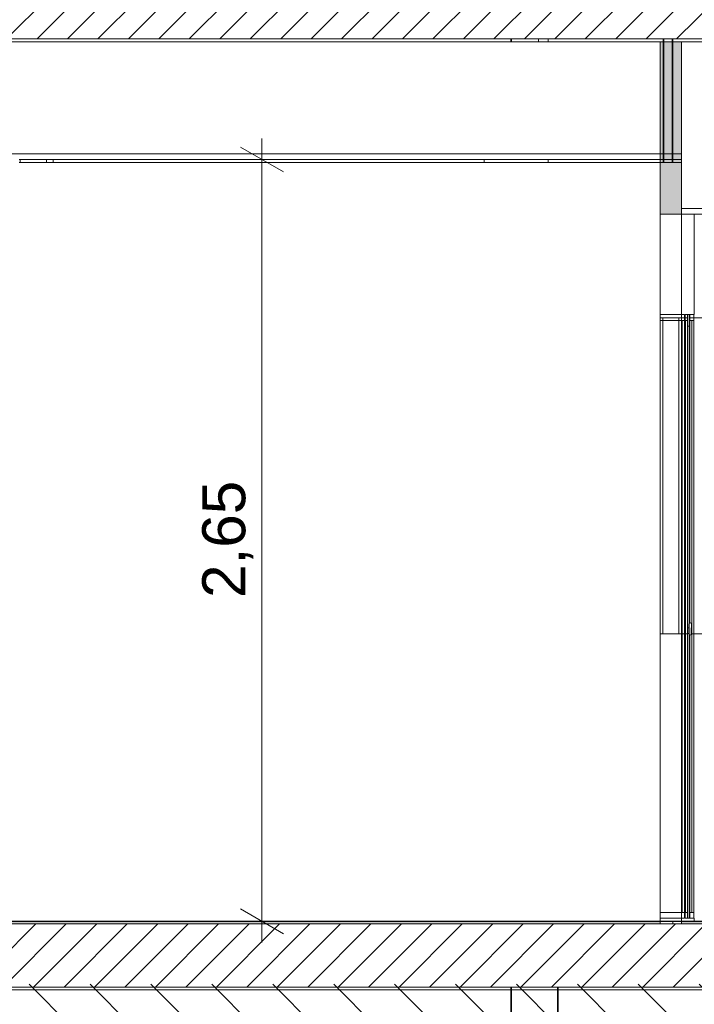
# Model space of a CAD drawing. Header units: millimetres. Extents: x 3311 to 117041, y -19950 to 21829.
# Tile 19 of 68: x 21915 to 24264, y 6630 to 10057. Entities that reach past the tile are written whole.
import ezdxf

# ---------------------------------------------------------------- set-up
doc = ezdxf.new("R2010")
doc.units = ezdxf.units.MM
doc.header["$MEASUREMENT"] = 0
for name, color, linetype in [('01-STR_Dalles.ARCHI', 7, 'Continuous'), ('01-STR_Murs.ARCHI', 7, 'Continuous'), ('01-STR_Poutres_Poteaux.ARCHI', 7, 'Continuous'), ('02-CCO_Montants cloisons démontables.ARCHI', 7, 'Continuous'), ('04-SOE_Cloisons .ARCHI', 7, 'Continuous'), ('04-SOE_Faux Plafond.ARCHI', 7, 'Continuous'), ('04-SOE_Revetement de sol.ARCHI', 7, 'Continuous'), ('05-INF _ COTATIONS.ARCHI', 7, 'Continuous'), ('06-REP _ EQUIP MOBI _ Fluides.ARCHI', 7, 'Continuous'), ('06-REP _ EQUIP MOBI _ marché.ARCHI', 7, 'Continuous'), ('L2', 7, 'Continuous'), ('Portes Archicad', 7, 'Continuous')]:
    doc.layers.add(name, color=color, linetype=linetype)
doc.styles.add('STYLE_GENERE_1', font='arial.ttf')
doc.dimstyles.new('STYLE_GENERE__1', dxfattribs={"dimtxt": 150, "dimasz": 114, "dimexe": 0.18, "dimexo": 400, "dimgap": 0, "dimtad": 1, "dimlfac": 0.001, "dimzin": 0, "dimdsep": 46, "dimtxsty": 'STYLE_GENERE_1', "dimblk": 'ARROWHEAD_2', "dimblk1": 'ARROWHEAD_2', "dimblk2": 'ARROWHEAD_2', "dimcen": 0.09, "dimclrd": 8, "dimclre": 8, "dimclrt": 8, "dimazin": 0, "dimtfac": 1, "dimtdec": 4, "dimtmove": 0, "dimatfit": 3, "dimfxl": 0, "dimtolj": 1, "dimtzin": 0, "dimarcsym": 0})
pattern_1 = [(45, (0, 0), (-53.03301, 53.03301), [])]

# ---------------------------------------------------------------- blocks, each defined once
blk = doc.blocks.new('Élément de coupe_30_1')
at = {"layer": '01-STR_Dalles.ARCHI', "linetype": 'Continuous', "lineweight": 0, "true_color": 0x000000}
h = blk.add_hatch(dxfattribs=at)
h.set_pattern_fill('Hachure_simple_0001', color=18, style=0, pattern_type=2)
h.set_pattern_definition(pattern_1)
h.paths.add_polyline_path([(19358.9, 6910), (19358.9, 6690), (33365.6, 6690), (33365.6, 6910)])
at = {"layer": '01-STR_Dalles.ARCHI', "color": 7, "linetype": 'Continuous', "lineweight": 5}
for p, q in [((24145, 6910), (19358.9, 6910)), ((24220, 6910), (24145, 6910)), ((33255.6, 6690), (19479.1, 6690))]:
    blk.add_line(p, q, dxfattribs=at)
blk = doc.blocks.new('Élément de coupe_54_1')
at = {"layer": '01-STR_Dalles.ARCHI', "linetype": 'Continuous', "lineweight": 0, "true_color": 0x000000}
h = blk.add_hatch(dxfattribs=at)
h.set_pattern_fill('Hachure_simple_0001', color=18, style=0, pattern_type=2)
h.set_pattern_definition(pattern_1)
h.paths.add_polyline_path([(19187.4, 9990), (33360.8, 9990), (33360.8, 10210), (19187.4, 10210)])
at = {"layer": '01-STR_Dalles.ARCHI', "color": 7, "linetype": 'Continuous', "lineweight": 5}
blk.add_line((33255.6, 9990), (19358.9, 9990), dxfattribs=at)
blk = doc.blocks.new('Élément de coupe_116_1')
at = {"layer": '01-STR_Murs.ARCHI', "color": 7, "linetype": 'Continuous', "lineweight": 5}
blk.add_line((33255.6, 6680), (19479.1, 6680), dxfattribs=at)
blk = doc.blocks.new('Élément de coupe_119_1')
at = {"layer": '06-REP _ EQUIP MOBI _ Fluides.ARCHI', "color": 7, "linetype": 'Continuous', "lineweight": 5}
for p, q in [((23625.8, 9980), (23625.8, 9990)), ((23627.5, 9980), (23627.5, 9990)), ((23625.8, 6918.6), (23625.8, 6919)), ((23627.5, 6918.6), (23627.5, 6919)), ((23788.4, 6918.6), (23788.4, 6919)), ((23790, 6918.6), (23790, 6919)), ((23625.8, 3630), (23625.8, 6690)), ((23627.5, 3630), (23627.5, 6690)), ((23788.4, 3630), (23788.4, 6690)), ((23790, 3630), (23790, 6690))]:
    blk.add_line(p, q, dxfattribs=at)
blk = doc.blocks.new('Élément de coupe_129_1')
at = {"layer": '04-SOE_Cloisons .ARCHI', "color": 7, "linetype": 'Continuous', "lineweight": 5}
for p, q in [((24264.3, 9380), (24264.3, 9030)), ((25752.8, 9019), (24264.3, 9019)), ((25752.8, 9019), (25752.8, 7919)), ((24443.5, 7919), (24264.3, 7919)), ((25752.8, 7919), (24857.7, 7919)), ((24264.3, 6930), (24264.3, 6919)), ((25752.8, 6919), (24264.3, 6919))]:
    blk.add_line(p, q, dxfattribs=at)
blk = doc.blocks.new('Élément de coupe_131_1')
at = {"layer": '04-SOE_Cloisons .ARCHI', "color": 7, "linetype": 'Continuous', "lineweight": 5}
for p, q in [((19359.6, 9559), (21763.1, 9559)), ((19359.6, 9559), (19359.6, 9480)), ((21913.1, 9559), (24145, 9559)), ((19359.6, 9430), (19359.6, 9385)), ((24229.9, 7919), (24229.9, 9019)), ((19359.6, 7035), (19359.6, 6919)), ((19359.6, 6919), (24145, 6919))]:
    blk.add_line(p, q, dxfattribs=at)
blk = doc.blocks.new('Élément de coupe_163_1')
at = {"layer": '04-SOE_Cloisons .ARCHI', "color": 7, "linetype": 'Continuous', "lineweight": 5}
for p, q in [((19358.9, 9559), (19359.6, 9559)), ((24248.6, 9019), (24248.6, 7956.4)), ((19358.9, 6919), (19359.6, 6919))]:
    blk.add_line(p, q, dxfattribs=at)
blk = doc.blocks.new('Élément de coupe_207_1')
at = {"layer": '04-SOE_Faux Plafond.ARCHI', "color": 7, "linetype": 'Continuous', "lineweight": 5}
for p, q in [((24145, 9980), (19358.9, 9980)), ((24145, 9590), (19358.9, 9590)), ((24145, 9570), (21913.1, 9570))]:
    blk.add_line(p, q, dxfattribs=at)
at = {"layer": '04-SOE_Faux Plafond.ARCHI', "color": 252, "linetype": 'Continuous', "lineweight": 5}
for p, q in [((24145, 9980), (24155.4, 9980)), ((24155.4, 9980), (24157.9, 9980)), ((24157.9, 9980), (24187.5, 9980)), ((24187.5, 9980), (24189.9, 9980)), ((24189.9, 9980), (24220, 9980)), ((24189.9, 9590), (24189.9, 9980)), ((24145, 9590), (24189.9, 9590)), ((24145, 9570), (24155.4, 9570)), ((24155.4, 9570), (24157.9, 9570)), ((24157.9, 9570), (24187.5, 9570)), ((24187.5, 9570), (24189.9, 9570)), ((24189.9, 9570), (24189.9, 9590)), ((24189.9, 9590), (24220, 9590)), ((24189.9, 9570), (24220, 9570))]:
    blk.add_line(p, q, dxfattribs=at)
at = {"layer": '04-SOE_Faux Plafond.ARCHI', "color": 7, "linetype": 'Continuous', "lineweight": 5, "flags": 128}
blk.add_lwpolyline([(24145, 9980), (24145, 9590), (24145, 9570)], dxfattribs=at)
blk = doc.blocks.new('Élément de coupe_211_1')
at = {"layer": '04-SOE_Faux Plafond.ARCHI', "color": 7, "linetype": 'Continuous', "lineweight": 5}
for p, q in [((24220, 9980), (24220, 9559)), ((27140.1, 9980), (24220, 9980)), ((27140.1, 9980), (27140.1, 9969)), ((27140.1, 9969), (27139.6, 9969)), ((24220, 9559), (24220, 9400)), ((27139.7, 9400), (24220, 9400)), ((27139.7, 9380), (24220, 9380))]:
    blk.add_line(p, q, dxfattribs=at)
at = {"layer": '04-SOE_Faux Plafond.ARCHI', "color": 252, "linetype": 'Continuous', "lineweight": 5}
for p, q in [((27140.1, 9980), (27150.6, 9980)), ((27150.6, 9980), (27173.5, 9980)), ((27173.5, 9980), (27225.6, 9980)), ((27173.5, 9969), (27173.5, 9980))]:
    blk.add_line(p, q, dxfattribs=at)
at = {"layer": '04-SOE_Faux Plafond.ARCHI', "color": 7, "linetype": 'Continuous', "lineweight": 5, "flags": 128}
blk.add_lwpolyline([(27139.6, 9969), (27139.6, 9400), (27139.7, 9380)], dxfattribs=at)
blk = doc.blocks.new('Élément de coupe_219_1')
at = {"layer": '01-STR_Poutres_Poteaux.ARCHI', "color": 7, "linetype": 'Continuous', "lineweight": 5}
for p, q in [((23755.4, 9980), (23755.4, 9990)), ((24155.4, 9559), (24155.4, 9990)), ((24157.9, 9980), (24157.9, 9990)), ((24157.9, 9570), (24157.9, 9980)), ((23755.4, 9559), (23755.4, 9570)), ((24157.9, 9559), (24157.9, 9570))]:
    blk.add_line(p, q, dxfattribs=at)
blk = doc.blocks.new('Élément de coupe_220_1')
at = {"layer": '01-STR_Poutres_Poteaux.ARCHI', "color": 7, "linetype": 'Continuous', "lineweight": 5}
for p, q in [((24187.5, 9559), (24187.5, 9990)), ((24190, 9980), (24190, 9990)), ((24190, 9559), (24190, 9570))]:
    blk.add_line(p, q, dxfattribs=at)
blk = doc.blocks.new('Élément de coupe_221_1')
at = {"layer": '04-SOE_Cloisons .ARCHI', "color": 7, "linetype": 'Continuous', "lineweight": 5}
blk.add_line((23533, 9570), (23533, 9559), dxfattribs=at)
blk = doc.blocks.new('Élément de coupe_226_1')
at = {"layer": '04-SOE_Revetement de sol.ARCHI', "linetype": 'Continuous', "lineweight": 0, "true_color": 0x3f3f3f}
blk.add_hatch(color=250, dxfattribs=at).paths.add_polyline_path([(19358.9, 6910), (24145, 6910), (24145, 6918.6), (19358.9, 6918.6)])
at = {"layer": '04-SOE_Revetement de sol.ARCHI', "color": 7, "linetype": 'Continuous', "lineweight": 5}
for p, q in [((24145, 6918.6), (19358.9, 6918.6)), ((24145, 6918.6), (24189.8, 6918.6)), ((24145, 6918.6), (24145, 6910)), ((24189.8, 6918.6), (24220, 6918.6)), ((24189.8, 6910), (24189.8, 6918.6))]:
    blk.add_line(p, q, dxfattribs=at)
blk = doc.blocks.new('Élément de coupe_227_1')
at = {"layer": '04-SOE_Revetement de sol.ARCHI', "linetype": 'Continuous', "lineweight": 0, "true_color": 0x3f3f3f}
blk.add_hatch(color=250, dxfattribs=at).paths.add_polyline_path([(24220, 6918.6), (24220, 6910), (27139.6, 6910), (27139.6, 6918.6)])
at = {"layer": '04-SOE_Revetement de sol.ARCHI', "color": 7, "linetype": 'Continuous', "lineweight": 5}
for p, q in [((24220, 6918.6), (24220, 6910)), ((25414.9, 6910), (24220, 6910)), ((27139.6, 6918.6), (25414.9, 6918.6))]:
    blk.add_line(p, q, dxfattribs=at)
blk = doc.blocks.new('Élément de coupe_297_1')
at = {"layer": '04-SOE_Cloisons .ARCHI', "color": 7, "linetype": 'Continuous', "lineweight": 5}
for p, q in [((24232.9, 7919), (24232.9, 9019)), ((24232.9, 6919), (24230, 6919))]:
    blk.add_line(p, q, dxfattribs=at)
blk = doc.blocks.new('Élément de coupe_298_1')
at = {"layer": '04-SOE_Cloisons .ARCHI', "color": 7, "linetype": 'Continuous', "lineweight": 5}
for p, q in [((24240.4, 9019), (24232.9, 9019)), ((24240.4, 7919), (24232.9, 7919)), ((24240.4, 6919), (24232.9, 6919))]:
    blk.add_line(p, q, dxfattribs=at)
blk = doc.blocks.new('Élément de coupe_299_1')
at = {"layer": '04-SOE_Cloisons .ARCHI', "color": 7, "linetype": 'Continuous', "lineweight": 5}
for p, q in [((24262.5, 7919), (24262.5, 9019)), ((24264.3, 6919), (24262.5, 6919))]:
    blk.add_line(p, q, dxfattribs=at)
blk = doc.blocks.new('Élément de coupe_335_1')
at = {"layer": '02-CCO_Montants cloisons démontables.ARCHI', "color": 7, "linetype": 'Continuous', "lineweight": 5}
for p, q in [((24262.5, 9030), (24255.5, 9030)), ((24262.3, 9010), (24255.6, 9010))]:
    blk.add_line(p, q, dxfattribs=at)
blk = doc.blocks.new('Élément de coupe_338_1')
at = {"layer": '02-CCO_Montants cloisons démontables.ARCHI', "color": 7, "linetype": 'Continuous', "lineweight": 5}
for p, q in [((24255.5, 6930), (24262.5, 6930)), ((24255.6, 6950), (24262.3, 6950))]:
    blk.add_line(p, q, dxfattribs=at)
blk = doc.blocks.new('Élément de coupe_367_1')
at = {"layer": '02-CCO_Montants cloisons démontables.ARCHI', "color": 7, "linetype": 'Continuous', "lineweight": 5}
for p, q in [((24232.9, 6930), (24232.9, 9030)), ((24233.1, 6950), (24233.1, 9010))]:
    blk.add_line(p, q, dxfattribs=at)
blk = doc.blocks.new('Élément de coupe_393_1')
at = {"layer": '02-CCO_Montants cloisons démontables.ARCHI', "color": 7, "linetype": 'Continuous', "lineweight": 5}
for p, q in [((24221.4, 6950), (24221.4, 9010)), ((24221.5, 6950), (24221.5, 9010)), ((24221.5, 9010), (24221.5, 9010)), ((24221.5, 6950), (24221.5, 6950))]:
    blk.add_line(p, q, dxfattribs=at)
blk = doc.blocks.new('Élément de coupe_394_1')
at = {"layer": '02-CCO_Montants cloisons démontables.ARCHI', "color": 7, "linetype": 'Continuous', "lineweight": 5}
for p, q in [((24255.4, 7940), (24255.4, 9010)), ((24255.6, 9010), (24255.5, 9010)), ((24255.6, 7940), (24255.6, 9010)), ((24255.4, 6950), (24255.4, 7920)), ((24255.6, 6950), (24255.6, 7920)), ((24255.5, 6950), (24255.6, 6950))]:
    blk.add_line(p, q, dxfattribs=at)
blk = doc.blocks.new('Élément de coupe_400_1')
at = {"layer": '02-CCO_Montants cloisons démontables.ARCHI', "color": 7, "linetype": 'Continuous', "lineweight": 5}
for p, q in [((24262.5, 6930), (24262.5, 9030)), ((24262.3, 6950), (24262.3, 9010))]:
    blk.add_line(p, q, dxfattribs=at)
blk = doc.blocks.new('Élément de coupe_441_1')
at = {"layer": '04-SOE_Cloisons .ARCHI', "color": 7, "linetype": 'Continuous', "lineweight": 5}
for p, q in [((24145, 9559), (24145, 9030)), ((24220, 9559), (24145, 9559)), ((24220, 9380), (24220, 9030)), ((24155, 9019), (24155, 7919)), ((24210, 9019), (24210, 7919)), ((24229.9, 9019), (24220, 9019)), ((24229.9, 7919), (24220, 7919)), ((24145, 6950), (24145, 6930)), ((24145, 6930), (24145, 6919)), ((24220, 6950), (24220, 6930)), ((24220, 6930), (24220, 6919)), ((24220, 6919), (24145, 6919)), ((24229.9, 6919), (24220, 6919))]:
    blk.add_line(p, q, dxfattribs=at)
at = {"layer": '04-SOE_Cloisons .ARCHI', "color": 7, "linetype": 'Continuous', "lineweight": 5, "flags": 128}
for points in [[(24145, 9030), (24145, 9019), (24145, 9010)], [(24220, 9019), (24210, 9019), (24155, 9019), (24145, 9019)], [(24220, 9030), (24220, 9019), (24220, 9010)], [(24145, 9010), (24145, 7919), (24145, 6950)], [(24220, 9010), (24220, 7919), (24220, 6950)], [(24220, 7919), (24210, 7919), (24155, 7919), (24145, 7919)]]:
    blk.add_lwpolyline(points, dxfattribs=at)
blk = doc.blocks.new('Élément de coupe_442_1')
at = {"layer": 'Portes Archicad', "color": 7, "linetype": 'Continuous', "lineweight": 5}
for p, q in [((24241.7, 9030), (24241.7, 8990)), ((24248.1, 9030), (24241.7, 9030)), ((24248.1, 8990), (24248.1, 9030)), ((24241.7, 8990), (24241.7, 6930)), ((24241.9, 6930), (24241.9, 8990)), ((24241.9, 8990), (24247.8, 8990)), ((24247.8, 8990), (24247.8, 7956.1)), ((24248.1, 7956.2), (24248.1, 8990)), ((24246.3, 7953.2), (24246.1, 7939.7)), ((24246.3, 7953.2), (24247.4, 7955.9)), ((24247.4, 7955.9), (24250, 7957)), ((24250.6, 7957), (24250, 7957)), ((24250.6, 7957), (24253.2, 7955.9)), ((24253.2, 7955.9), (24254.3, 7953.2)), ((24254.3, 7952.1), (24254.3, 7953.2)), ((24254.3, 7948.9), (24254.3, 7952.1)), ((24245.9, 7940), (24241.9, 7940)), ((24245.9, 7920), (24241.9, 7920)), ((24246, 7938.1), (24245.9, 7933.1)), ((24245.9, 7933.1), (24245.9, 7926.9)), ((24245.9, 7926.9), (24246, 7921.9)), ((24246, 7940), (24246, 7938.1)), ((24246, 7938.8), (24246, 7940)), ((24246, 7938.8), (24246, 7937.1)), ((24246, 7933.1), (24246, 7932.7)), ((24246, 7927.3), (24246, 7926.9)), ((24246, 7922.9), (24246, 7921.2)), ((24246, 7921.9), (24246, 7920)), ((24246, 7920), (24246, 7921.2)), ((24246.1, 7939.7), (24246.1, 7935.7)), ((24246.1, 7935.7), (24246.1, 7930.2)), ((24246.1, 7930.2), (24246.1, 7924.6)), ((24246.1, 7924.6), (24246.1, 7920.4)), ((24246.1, 7920.4), (24246.1, 7918.8)), ((24246.1, 7918.8), (24247.2, 7916)), ((24247.2, 7916), (24249.9, 7914.9)), ((24247.8, 7915.8), (24247.8, 6930)), ((24248.1, 6930), (24248.1, 7915.7)), ((24249.9, 7914.9), (24252.5, 7916)), ((24252.5, 7916), (24253.6, 7918.8)), ((24253.6, 7938.1), (24253.6, 7940)), ((24253.6, 7940), (24253.7, 7938.8)), ((24253.6, 7933.1), (24253.6, 7938.1)), ((24253.6, 7926.9), (24253.6, 7933.1)), ((24253.6, 7921.9), (24253.6, 7926.9)), ((24253.6, 7920), (24253.6, 7921.9)), ((24253.7, 7921.2), (24253.6, 7920)), ((24253.6, 7918.8), (24253.7, 7920)), ((24253.8, 7938.1), (24253.7, 7933.1)), ((24253.7, 7933.1), (24253.7, 7926.9)), ((24253.7, 7926.9), (24253.8, 7921.9)), ((24253.7, 7920), (24253.7, 7921.2)), ((24253.8, 7940), (24253.8, 7938.1)), ((24253.8, 7921.9), (24253.8, 7920)), ((24256.1, 7940), (24253.9, 7940)), ((24256.1, 7920), (24253.9, 7920)), ((24254.4, 7944.5), (24254.3, 7948.9)), ((24254.3, 7940.1), (24254.4, 7944.5)), ((24254.3, 7940), (24254.3, 7940.1)), ((24256.2, 7940), (24256.1, 7938.1)), ((24256.1, 7938.1), (24256.1, 7933.1)), ((24256.1, 7933.1), (24256.1, 7926.9)), ((24256.1, 7926.9), (24256.1, 7921.9)), ((24256.1, 7921.9), (24256.2, 7920)), ((24256.2, 7938.1), (24256.2, 7940)), ((24256.2, 7933.1), (24256.2, 7938.1)), ((24256.2, 7926.9), (24256.2, 7933.1)), ((24256.2, 7921.9), (24256.2, 7926.9)), ((24256.2, 7920), (24256.2, 7921.9)), ((24241.7, 6930), (24241.9, 6930)), ((24247.8, 6930), (24241.9, 6930)), ((24247.8, 6930), (24248.1, 6930))]:
    blk.add_line(p, q, dxfattribs=at)
blk = doc.blocks.new('Élément de coupe_443_1')
at = {"layer": '04-SOE_Cloisons .ARCHI', "color": 7, "linetype": 'Continuous', "lineweight": 5}
for p, q in [((24240.4, 7919), (24240.4, 9019)), ((24248.5, 6919), (24240.4, 6919))]:
    blk.add_line(p, q, dxfattribs=at)
blk = doc.blocks.new('Élément de coupe_444_1')
at = {"layer": '04-SOE_Cloisons .ARCHI', "color": 7, "linetype": 'Continuous', "lineweight": 5}
for p, q in [((24262.5, 9019), (24248.6, 9019)), ((24262.5, 7919), (24253.6, 7919)), ((24262.5, 6919), (24248.6, 6919))]:
    blk.add_line(p, q, dxfattribs=at)
blk = doc.blocks.new('Élément de coupe_454_1')
at = {"layer": '02-CCO_Montants cloisons démontables.ARCHI', "color": 7, "linetype": 'Continuous', "lineweight": 5}
for p, q in [((24220, 6950), (24145, 6950)), ((24220, 6930), (24145, 6930)), ((24220, 6950), (24221.5, 6950)), ((24220, 6930), (24221.5, 6930))]:
    blk.add_line(p, q, dxfattribs=at)
blk = doc.blocks.new('Élément de coupe_455_1')
at = {"layer": '02-CCO_Montants cloisons démontables.ARCHI', "color": 7, "linetype": 'Continuous', "lineweight": 5}
for p, q in [((24220, 9030), (24145, 9030)), ((24221.5, 9030), (24220, 9030)), ((24220, 9010), (24145, 9010)), ((24221.5, 9010), (24220, 9010))]:
    blk.add_line(p, q, dxfattribs=at)
blk = doc.blocks.new('Élément de coupe_458_1')
at = {"layer": '02-CCO_Montants cloisons démontables.ARCHI', "color": 7, "linetype": 'Continuous', "lineweight": 5}
for p, q in [((24229.9, 9030), (24221.5, 9030)), ((24229.8, 9010), (24221.5, 9010))]:
    blk.add_line(p, q, dxfattribs=at)
blk = doc.blocks.new('Élément de coupe_459_1')
at = {"layer": '02-CCO_Montants cloisons démontables.ARCHI', "color": 7, "linetype": 'Continuous', "lineweight": 5}
for p, q in [((24240.4, 9030), (24232.9, 9030)), ((24240.2, 9010), (24233.1, 9010))]:
    blk.add_line(p, q, dxfattribs=at)
blk = doc.blocks.new('Élément de coupe_473_1')
at = {"layer": '02-CCO_Montants cloisons démontables.ARCHI', "color": 7, "linetype": 'Continuous', "lineweight": 5}
for p, q in [((24229.9, 6930), (24229.9, 9030)), ((24229.8, 6950), (24229.8, 9010))]:
    blk.add_line(p, q, dxfattribs=at)
blk = doc.blocks.new('Élément de coupe_474_1')
at = {"layer": '02-CCO_Montants cloisons démontables.ARCHI', "color": 7, "linetype": 'Continuous', "lineweight": 5}
for p, q in [((24221.5, 6950), (24229.8, 6950)), ((24221.5, 6930), (24229.9, 6930))]:
    blk.add_line(p, q, dxfattribs=at)
blk = doc.blocks.new('Élément de coupe_475_1')
at = {"layer": '02-CCO_Montants cloisons démontables.ARCHI', "color": 7, "linetype": 'Continuous', "lineweight": 5}
for p, q in [((24248.6, 7956.4), (24248.6, 9030)), ((24248.7, 7956.5), (24248.7, 9010)), ((24248.6, 6930), (24248.6, 7915.5)), ((24248.7, 6950), (24248.7, 7915.4))]:
    blk.add_line(p, q, dxfattribs=at)
blk = doc.blocks.new('Élément de coupe_476_1')
at = {"layer": '02-CCO_Montants cloisons démontables.ARCHI', "color": 7, "linetype": 'Continuous', "lineweight": 5}
for p, q in [((24255.5, 9030), (24248.6, 9030)), ((24255.5, 9010), (24248.7, 9010))]:
    blk.add_line(p, q, dxfattribs=at)
blk = doc.blocks.new('Élément de coupe_477_1')
at = {"layer": '02-CCO_Montants cloisons démontables.ARCHI', "color": 7, "linetype": 'Continuous', "lineweight": 5}
for p, q in [((24248.6, 6930), (24255.5, 6930)), ((24248.7, 6950), (24255.5, 6950))]:
    blk.add_line(p, q, dxfattribs=at)
blk = doc.blocks.new('Élément de coupe_478_1')
at = {"layer": '02-CCO_Montants cloisons démontables.ARCHI', "color": 7, "linetype": 'Continuous', "lineweight": 5}
for p, q in [((24240.4, 6930), (24240.4, 9030)), ((24240.2, 6950), (24240.2, 9010))]:
    blk.add_line(p, q, dxfattribs=at)
blk = doc.blocks.new('Élément de coupe_479_1')
at = {"layer": '02-CCO_Montants cloisons démontables.ARCHI', "color": 7, "linetype": 'Continuous', "lineweight": 5}
for p, q in [((24232.9, 6930), (24240.4, 6930)), ((24233.1, 6950), (24240.2, 6950))]:
    blk.add_line(p, q, dxfattribs=at)
blk = doc.blocks.new('Élément de coupe_516_1')
at = {"layer": '01-STR_Poutres_Poteaux.ARCHI', "color": 7, "linetype": 'Continuous', "lineweight": 5}
for p, q in [((23722.3, 10218.6), (23722.3, 10219)), ((23722.3, 9980), (23722.3, 9990))]:
    blk.add_line(p, q, dxfattribs=at)
blk = doc.blocks.new('Élément de coupe_550_1')
at = {"layer": '04-SOE_Revetement de sol.ARCHI', "linetype": 'Continuous', "lineweight": 0, "true_color": 0x000000}
h = blk.add_hatch(dxfattribs=at)
h.set_pattern_fill('Hachure_simple_0001', color=18, style=0, pattern_type=2)
h.set_pattern_definition(pattern_1)
h.paths.add_polyline_path([(24220, 6918.6), (24220, 6918.6), (24220, 6910), (24220, 6910)])
at = {"layer": '04-SOE_Revetement de sol.ARCHI', "color": 7, "linetype": 'Continuous', "lineweight": 5}
for p, q in [((24220, 6918.6), (24220, 6910)), ((25414.9, 6918.6), (24220, 6918.6)), ((24220, 6918.6), (24220, 6918.6)), ((25414.9, 6918.6), (25414.9, 6910))]:
    blk.add_line(p, q, dxfattribs=at)
blk = doc.blocks.new('Élément de coupe_568_1')
at = {"layer": '06-REP _ EQUIP MOBI _ Fluides.ARCHI', "color": 7, "linetype": 'Continuous', "lineweight": 5}
blk.add_line((21917.1, 9559), (21917.1, 9570), dxfattribs=at)
blk = doc.blocks.new('Élément de coupe_569_1')
at = {"layer": '06-REP _ EQUIP MOBI _ Fluides.ARCHI', "color": 7, "linetype": 'Continuous', "lineweight": 5}
blk.add_line((22008.8, 9559), (22008.8, 9570), dxfattribs=at)
blk = doc.blocks.new('Élément de coupe_570_1')
at = {"layer": '06-REP _ EQUIP MOBI _ Fluides.ARCHI', "color": 7, "linetype": 'Continuous', "lineweight": 5}
blk.add_line((22032, 9559), (22032, 9570), dxfattribs=at)
blk = doc.blocks.new('*D618')
at = {"layer": '05-INF _ COTATIONS.ARCHI', "color": 8, "linetype": 'Continuous', "lineweight": 5}
for p, q in [((22758.6, 9570), (22758.6, 9643.4)), ((22833.6, 9526.7), (22683.6, 9613.3)), ((23158.6, 9570), (22646.1, 9570)), ((22758.6, 6918.6), (22758.6, 9570)), ((22683.6, 6961.9), (22833.6, 6875.3)), ((22871.1, 6918.6), (22358.6, 6918.6)), ((22758.6, 6845.2), (22758.6, 6918.6))]:
    blk.add_line(p, q, dxfattribs=at)
at = {"layer": '05-INF _ COTATIONS.ARCHI', "color": 8, "lineweight": 5, "insert": (22728.6, 8044.1), "char_height": 150, "attachment_point": 7, "rotation": 90, "style": 'STYLE_GENERE_1'}
blk.add_mtext('\\A1;{\\pql;\\fArial|b0|i0|c0|p0;\\W1.000000;2,65}', dxfattribs=at)
blk = doc.blocks.new('ARROWHEAD_2')
at = {"color": 0, "linetype": 'Continuous', "lineweight": 0}
for p, q in [((-0.378, -0.655), (0.378, 0.655)), ((0, 0), (-1, 0))]:
    blk.add_line(p, q, dxfattribs=at)

msp = doc.modelspace()

# ---------------------------------------------------------------- hatches: boundary and pattern name
at = {"layer": '06-REP _ EQUIP MOBI _ marché.ARCHI', "linetype": 'Continuous', "lineweight": 50}
msp.add_hatch(color=255, dxfattribs=at).paths.add_polyline_path([(24219.973, 9380), (24219.973, 9979.114), (24144.971, 9979.114), (24144.971, 9380)])
at = {"layer": 'L2', "linetype": 'Continuous', "lineweight": 5}
h = msp.add_hatch(dxfattribs=at)
h.set_pattern_fill('Diagonales_0001', color=252, style=0, pattern_type=2)
h.set_pattern_definition([(135, (42775.42, 5176.31), (106.066, 106.066), [])])
h.paths.add_polyline_path([(19479.126, 6700), (33247.481, 6700), (33247.481, 3652.621), (19479.126, 3652.621)])

# ---------------------------------------------------------------- linework, layer by layer
at = {"layer": '06-REP _ EQUIP MOBI _ marché.ARCHI', "color": 7, "linetype": 'Continuous', "lineweight": 5, "flags": 128}
msp.add_lwpolyline([(24219.973, 9380), (24219.973, 9979.114), (24144.971, 9979.114), (24144.971, 9380)], close=True, dxfattribs=at)

# ---------------------------------------------------------------- block references
at = {"layer": '01-STR_Dalles.ARCHI', "lineweight": 0}
for name in ['Élément de coupe_54_1', 'Élément de coupe_30_1']:
    msp.add_blockref(name, (0, 0), dxfattribs=at)
at = {"layer": '01-STR_Murs.ARCHI', "lineweight": 0}
msp.add_blockref('Élément de coupe_116_1', (0, 0), dxfattribs=at)
at = {"layer": '01-STR_Poutres_Poteaux.ARCHI', "lineweight": 0}
for name in ['Élément de coupe_516_1', 'Élément de coupe_219_1', 'Élément de coupe_220_1']:
    msp.add_blockref(name, (0, 0), dxfattribs=at)
at = {"layer": '02-CCO_Montants cloisons démontables.ARCHI', "lineweight": 0}
for name in ['Élément de coupe_455_1', 'Élément de coupe_458_1', 'Élément de coupe_473_1', 'Élément de coupe_367_1', 'Élément de coupe_459_1', 'Élément de coupe_478_1', 'Élément de coupe_475_1', 'Élément de coupe_476_1', 'Élément de coupe_335_1', 'Élément de coupe_400_1', 'Élément de coupe_393_1', 'Élément de coupe_394_1', 'Élément de coupe_454_1', 'Élément de coupe_474_1', 'Élément de coupe_479_1', 'Élément de coupe_477_1', 'Élément de coupe_338_1']:
    msp.add_blockref(name, (0, 0), dxfattribs=at)
at = {"layer": '04-SOE_Cloisons .ARCHI', "lineweight": 0}
for name in ['Élément de coupe_221_1', 'Élément de coupe_163_1', 'Élément de coupe_131_1', 'Élément de coupe_441_1', 'Élément de coupe_129_1', 'Élément de coupe_297_1', 'Élément de coupe_298_1', 'Élément de coupe_443_1', 'Élément de coupe_444_1', 'Élément de coupe_299_1']:
    msp.add_blockref(name, (0, 0), dxfattribs=at)
at = {"layer": '04-SOE_Faux Plafond.ARCHI', "lineweight": 0}
for name in ['Élément de coupe_207_1', 'Élément de coupe_211_1']:
    msp.add_blockref(name, (0, 0), dxfattribs=at)
at = {"layer": '04-SOE_Revetement de sol.ARCHI', "lineweight": 0}
for name in ['Élément de coupe_226_1', 'Élément de coupe_550_1', 'Élément de coupe_227_1']:
    msp.add_blockref(name, (0, 0), dxfattribs=at)
at = {"layer": '06-REP _ EQUIP MOBI _ Fluides.ARCHI', "lineweight": 0}
for name in ['Élément de coupe_119_1', 'Élément de coupe_568_1', 'Élément de coupe_569_1', 'Élément de coupe_570_1']:
    msp.add_blockref(name, (0, 0), dxfattribs=at)
at = {"layer": 'Portes Archicad', "lineweight": 0}
msp.add_blockref('Élément de coupe_442_1', (0, 0), dxfattribs=at)

# ---------------------------------------------------------------- dimensions: what is measured, and where the dimension line sits
at = {"layer": '05-INF _ COTATIONS.ARCHI', "color": 8, "linetype": 'Continuous', "lineweight": 5}
dim = msp.add_linear_dim(base=(22758.609, 9570), p1=(22758.609, 6918.6), p2=(22824.831, 9570), angle=90, dimstyle='STYLE_GENERE__1', dxfattribs=at)
dim.commit()
dim.dimension.update_dxf_attribs({"geometry": '*D618', "text_midpoint": (22653.609, 8238.297), "dimtype": 160, "text_rotation": 90})

doc.saveas('drawing.dxf')
